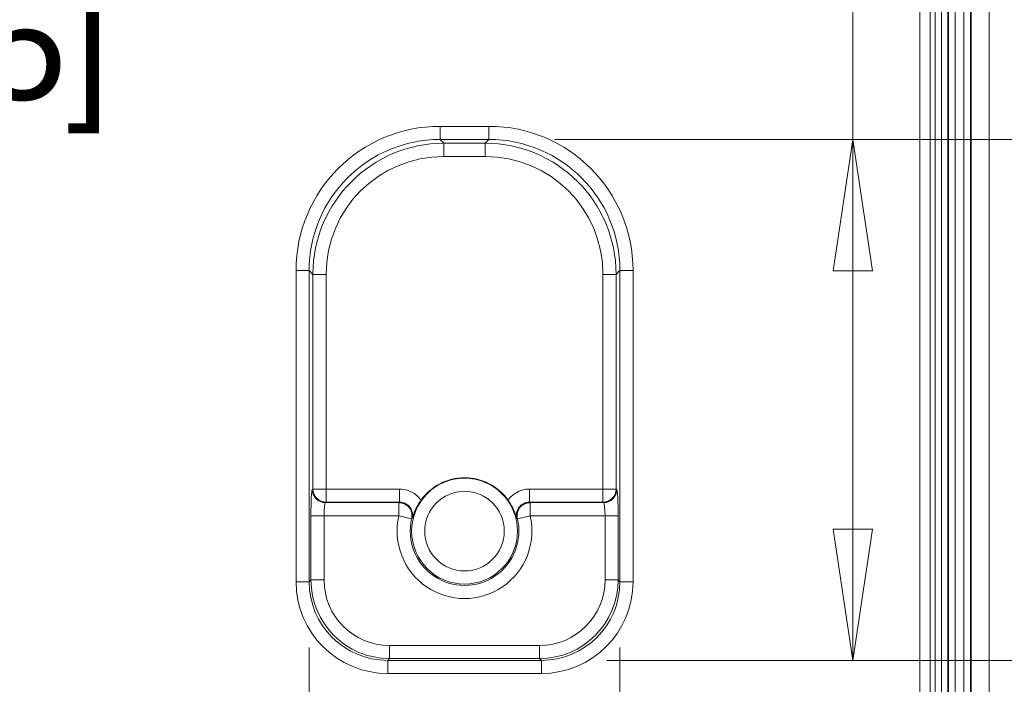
# Model space of a CAD drawing. Header units: millimetres. Extents: x 18 to 1379, y 18 to 1061.
# Tile 25 of 33: x 707 to 782, y 174 to 225. Entities that reach past the tile are written whole.
import ezdxf

# ---------------------------------------------------------------- set-up
doc = ezdxf.new("R2010")
doc.units = ezdxf.units.MM
doc.header["$LTSCALE"] = 5
for name, color, linetype, lineweight in [('Dimension (ANSI)', 7, 'Continuous', 9), ('Visible (ANSI)', 7, 'Continuous', 9), ('Visible Narrow (ANSI)', 7, 'Continuous', 9)]:
    doc.layers.add(name, color=color, linetype=linetype, lineweight=lineweight)
doc.styles.add('Note Text (ANSI)', font='arial.ttf')
doc.dimstyles.new('Default - mm_inch (ANSI)', dxfattribs={"dimscale": 5, "dimtxt": 1.7, "dimasz": 2, "dimexe": 3.175, "dimexo": 1, "dimgap": 0.8, "dimtad": 0, "dimtih": 1, "dimtoh": 1, "dimrnd": 1e-08, "dimzin": 4, "dimdsep": 46, "dimtxsty": 'Note Text (ANSI)', "dimblk": 'Filled-1', "dimcen": 0.09, "dimdle": 10, "dimclrd": 256, "dimclre": 256, "dimclrt": 256, "dimadec": 1, "dimazin": 0, "dimtfac": 1.176471, "dimtofl": 0, "dimtmove": 0, "dimatfit": 3, "dimfxl": 1, "dimtolj": 1, "dimtzin": 0, "dimlwd": -1, "dimlwe": -1, "dimarcsym": 0})

# ---------------------------------------------------------------- blocks, each defined once
blk = doc.blocks.new('Filled-1')
at = {"color": 0}
for p, q in [((0, 0), (-1, 0.15)), ((-1, 0.15), (-1, -0.15)), ((-1, 0), (0, 0)), ((-1, -0.15), (0, 0))]:
    blk.add_line(p, q, dxfattribs=at)
at = {"color": 0, "flags": 128}
blk.add_lwpolyline([(-1, -0.15), (0, 0), (-1, 0.15), (-1, -0.15)], dxfattribs=at)
at = {"color": 0}
blk.add_solid([(-1, -0.15), (0, 0), (-1, 0.15), (-1, -0.15)], dxfattribs=at)
blk = doc.blocks.new('*D60')
at = {"layer": 'Defpoints', "color": 0, "transparency": 16777216}
for p in [(764.846, 270.07), (764.846, 102.07), (836.462, 102.07)]:
    blk.add_point(p, dxfattribs=at)
at = {"layer": 'Dimension (ANSI)', "transparency": 16777216}
for p, q in [((769.846, 270.07), (852.337, 270.07)), ((836.462, 260.07), (836.462, 213.612)), ((836.462, 112.07), (836.462, 178.038)), ((769.846, 102.07), (852.337, 102.07))]:
    blk.add_line(p, q, dxfattribs=at)
at = {"layer": 'Dimension (ANSI)', "transparency": 16777216, "xscale": 10, "yscale": 10, "zscale": 10}
for p, rotation in [((836.462, 270.07), 90), ((836.462, 102.07), 270)]:
    blk.add_blockref('Filled-1', p, dxfattribs=dict(at, rotation=rotation))
at = {"layer": 'Dimension (ANSI)', "transparency": 16777216, "char_height": 8.5, "attachment_point": 5, "style": 'Note Text (ANSI)'}
for s, insert in [('\\A1; 168.00', (836.462, 204.165)), ('\\A1;[6.61]', (836.462, 186.378))]:
    blk.add_mtext(s, dxfattribs=dict(at, insert=insert))
blk = doc.blocks.new('*D63')
at = {"layer": 'Defpoints', "color": 0, "transparency": 16777216}
for p in [(742.71, 215.92), (746.704, 176.219), (770.468, 176.219)]:
    blk.add_point(p, dxfattribs=at)
at = {"layer": 'Dimension (ANSI)', "transparency": 16777216}
for p, q in [((770.468, 215.92), (770.468, 235.774)), ((770.468, 235.774), (780.468, 235.774)), ((747.71, 215.92), (786.343, 215.92)), ((770.468, 186.219), (770.468, 205.92)), ((751.704, 176.219), (786.343, 176.219))]:
    blk.add_line(p, q, dxfattribs=at)
at = {"layer": 'Dimension (ANSI)', "transparency": 16777216, "xscale": 10, "yscale": 10, "zscale": 10}
for p, rotation in [((770.468, 215.92), 90), ((770.468, 176.219), 270)]:
    blk.add_blockref('Filled-1', p, dxfattribs=dict(at, rotation=rotation))
at = {"layer": 'Dimension (ANSI)', "transparency": 16777216, "char_height": 8.5, "attachment_point": 5, "style": 'Note Text (ANSI)'}
for s, insert in [('\\A1; 39.70', (800.691, 244.117)), ('\\A1;[1.56]', (800.691, 226.327))]:
    blk.add_mtext(s, dxfattribs=dict(at, insert=insert))
blk = doc.blocks.new('*D64')
at = {"layer": 'Defpoints', "color": 0, "transparency": 16777216}
for p in [(728.996, 182.211), (752.696, 182.211), (728.996, 155.935)]:
    blk.add_point(p, dxfattribs=at)
at = {"layer": 'Dimension (ANSI)', "transparency": 16777216}
for p, q in [((728.996, 177.211), (728.996, 140.06)), ((752.696, 177.211), (752.696, 140.06)), ((718.996, 155.935), (708.996, 155.935)), ((762.696, 155.935), (776.752, 155.935))]:
    blk.add_line(p, q, dxfattribs=at)
at = {"layer": 'Dimension (ANSI)', "transparency": 16777216, "xscale": 10, "yscale": 10, "zscale": 10}
blk.add_blockref('Filled-1', (728.996, 155.935), dxfattribs=at)
at = {"layer": 'Dimension (ANSI)', "transparency": 16777216, "xscale": 10, "yscale": 10, "zscale": 10, "rotation": 180}
blk.add_blockref('Filled-1', (752.696, 155.935), dxfattribs=at)
at = {"layer": 'Dimension (ANSI)', "transparency": 16777216, "char_height": 8.5, "attachment_point": 5, "style": 'Note Text (ANSI)'}
for s, insert in [('\\A1; 23.70', (796.975, 164.277)), ('\\A1;[.93]', (796.975, 146.487))]:
    blk.add_mtext(s, dxfattribs=dict(at, insert=insert))
blk = doc.blocks.new('*D69')
at = {"layer": 'Defpoints', "color": 0, "transparency": 16777216}
for p in [(684.846, 281.967), (676.794, 280.583), (729.219, 280.583)]:
    blk.add_point(p, dxfattribs=at)
at = {"layer": 'Dimension (ANSI)', "transparency": 16777216}
for p, q in [((729.219, 291.967), (729.219, 301.967)), ((689.846, 281.967), (745.094, 281.967)), ((681.794, 280.583), (745.094, 280.583)), ((729.219, 270.583), (729.219, 231.355)), ((729.219, 231.355), (719.219, 231.355))]:
    blk.add_line(p, q, dxfattribs=at)
at = {"layer": 'Dimension (ANSI)', "transparency": 16777216, "xscale": 10, "yscale": 10, "zscale": 10}
for p, rotation in [((729.219, 281.967), 270), ((729.219, 280.583), 90)]:
    blk.add_blockref('Filled-1', p, dxfattribs=dict(at, rotation=rotation))
at = {"layer": 'Dimension (ANSI)', "transparency": 16777216, "char_height": 8.5, "attachment_point": 5, "style": 'Note Text (ANSI)'}
for s, insert in [('\\A1; 1.38', (702.275, 239.698)), ('\\A1;[.05]', (702.275, 221.908))]:
    blk.add_mtext(s, dxfattribs=dict(at, insert=insert))

msp = doc.modelspace()

# ---------------------------------------------------------------- linework, layer by layer
at = {"layer": 'Visible (ANSI)'}
for p, q in [((780.846, 261.07), (780.846, 111.07)), ((776.743, 115.741), (776.743, 256.398)), ((779.493, 256.398), (779.493, 115.741))]:
    msp.add_line(p, q, dxfattribs=at)
msp.add_arc((740.846, 186.07), 4.07, 35.3414, 144.6586, dxfattribs=at)
for points, knots in [([(737.526, 188.424), (737.441, 188.304), (737.363, 188.181), (737.195, 187.891), (737.122, 187.74), (736.976, 187.41), (736.911, 187.222), (736.86, 187.044), (736.859, 187.043), (736.859, 187.041)], [0, 0, 0, 0, 0.0443029, 0.0443029, 0.1066917, 0.1066917, 0.2129041, 0.2129041, 0.2136861, 0.2136861, 0.2136861, 0.2136861]), ([(744.833, 187.041), (744.832, 187.043), (744.832, 187.044), (744.781, 187.222), (744.715, 187.41), (744.57, 187.74), (744.497, 187.891), (744.329, 188.181), (744.251, 188.304), (744.166, 188.424)], [-0.0006075, -0.0006075, -0.0006075, -0.0006075, 0, 0, 0.0825095, 0.0825095, 0.1309753, 0.1309753, 0.1653913, 0.1653913, 0.1653913, 0.1653913])]:
    msp.add_open_spline(points, degree=3, knots=knots, dxfattribs=at)
at = {"layer": 'Visible Narrow (ANSI)'}
for p, q in [((775.559, 256.618), (775.559, 115.522)), ((776.358, 116.07), (776.358, 256.069)), ((777.211, 256.398), (777.211, 115.741)), ((777.71, 115.741), (777.71, 256.398)), ((777.76, 256.398), (777.76, 115.741)), ((778.26, 115.741), (778.26, 256.398)), ((778.927, 256.398), (778.927, 115.741)), ((779.426, 115.741), (779.426, 256.398)), ((742.71, 216.919), (738.982, 216.919)), ((738.982, 215.92), (738.982, 216.919)), ((742.71, 215.92), (742.71, 216.919)), ((738.982, 215.92), (742.71, 215.92)), ((739.276, 215.626), (738.982, 215.92)), ((739.276, 214.628), (739.276, 215.626)), ((742.416, 215.626), (739.276, 215.626)), ((742.71, 215.92), (742.416, 215.626)), ((742.416, 214.628), (742.416, 215.626)), ((739.276, 214.628), (742.416, 214.628)), ((727.997, 205.934), (727.997, 182.211)), ((728.996, 205.934), (727.997, 205.934)), ((728.996, 182.211), (728.996, 205.934)), ((728.996, 205.934), (729.289, 205.64)), ((752.402, 205.64), (752.696, 205.934)), ((753.695, 205.934), (752.696, 205.934)), ((752.696, 205.934), (752.696, 182.211)), ((753.695, 182.211), (753.695, 205.934)), ((730.288, 205.64), (729.289, 205.64)), ((729.289, 205.64), (729.289, 189.277)), ((730.288, 189.277), (730.288, 205.64)), ((751.404, 205.64), (751.404, 189.277)), ((751.404, 205.64), (752.402, 205.64)), ((752.402, 189.277), (752.402, 205.64)), ((729.289, 189.277), (729.233, 189.239)), ((729.289, 189.277), (730.288, 189.277)), ((735.888, 189.277), (730.288, 189.277)), ((730.288, 189.277), (730.288, 188.277)), ((735.888, 189.277), (735.888, 188.277)), ((751.404, 189.277), (745.804, 189.277)), ((745.804, 188.277), (745.804, 189.277)), ((751.404, 189.277), (752.402, 189.277)), ((751.404, 188.277), (751.404, 189.277)), ((752.459, 189.239), (752.402, 189.277)), ((730.232, 188.24), (730.288, 188.277)), ((735.841, 188.24), (730.232, 188.24)), ((730.288, 188.277), (735.888, 188.277)), ((735.841, 187.24), (735.841, 188.24)), ((745.804, 188.277), (751.404, 188.277)), ((745.851, 188.24), (745.851, 187.24)), ((751.46, 188.24), (745.851, 188.24)), ((751.404, 188.277), (751.46, 188.24)), ((729.132, 187.24), (730.131, 187.24)), ((729.132, 187.24), (729.132, 182.348)), ((730.131, 182.348), (730.131, 187.24)), ((730.131, 187.24), (735.841, 187.24)), ((736.814, 187.013), (735.841, 187.24)), ((745.851, 187.24), (744.878, 187.013)), ((745.851, 187.24), (751.561, 187.24)), ((751.561, 187.24), (752.56, 187.24)), ((751.561, 187.24), (751.561, 182.348)), ((752.56, 182.348), (752.56, 187.24)), ((728.996, 182.211), (727.997, 182.211)), ((729.132, 182.348), (728.996, 182.211)), ((729.132, 182.348), (730.131, 182.348)), ((752.56, 182.348), (751.561, 182.348)), ((752.696, 182.211), (752.56, 182.348)), ((752.696, 182.211), (753.695, 182.211)), ((735.124, 176.356), (735.124, 177.355)), ((746.568, 177.355), (735.124, 177.355)), ((746.568, 176.356), (746.568, 177.355)), ((734.987, 176.219), (735.124, 176.356)), ((734.987, 176.219), (734.987, 175.221)), ((746.704, 176.219), (734.987, 176.219)), ((735.124, 176.356), (746.568, 176.356)), ((746.568, 176.356), (746.704, 176.219)), ((746.704, 176.219), (746.704, 175.221)), ((734.987, 175.221), (746.704, 175.221))]:
    msp.add_line(p, q, dxfattribs=at)
for radius in [4.034, 3.034]:
    msp.add_circle((740.846, 186.07), radius, dxfattribs=at)
for radius in [5.14, 4.141]:
    msp.add_arc((740.846, 186.07), radius, 166.83624, 13.16376, dxfattribs=at)
for centre, major_axis, ratio, start_param, end_param in [((739.012, 205.904), (-7.8, 7.8), 0.997265, 5.499157, 7.067214), ((742.68, 205.904), (7.8, 7.8), 0.997265, 5.499157, 7.067214), ((739.012, 205.904), (-7.094, 7.094), 0.99672, 5.499157, 7.067214), ((739.3, 205.615), (-7.087, 7.087), 0.99781, 5.499157, 7.067214), ((742.391, 205.615), (7.087, 7.087), 0.99781, 5.499157, 7.067214), ((742.68, 205.904), (7.094, 7.094), 0.99672, 5.499157, 7.067214), ((739.3, 205.615), (-6.381, 6.381), 0.997265, 5.499157, 7.067214), ((742.391, 205.615), (6.381, 6.381), 0.997265, 5.499157, 7.067214), ((729.237, 187.24), (0, -2), 0.052408, 3.176499, 4.712389), ((730.232, 189.239), (0.555, -0.832), 0.998023, 4.125534, 5.694504), ((730.288, 189.277), (0.555, -0.832), 0.998023, 4.125534, 5.694504), ((751.404, 189.277), (0.555, 0.832), 0.998023, 3.730274, 5.299244), ((751.46, 189.239), (0.555, 0.832), 0.998023, 3.730274, 5.299244), ((752.455, 187.24), (0, 2), 0.052408, 4.712389, 6.248279), ((730.235, 187.24), (0, 1), 0.104816, 0.034907, 1.570796), ((735.841, 187.24), (-0.621, 0.783), 0.998425, 3.812883, 5.611895), ((745.851, 187.24), (-0.621, -0.783), 0.998425, 3.812883, 5.611895), ((751.456, 187.24), (0, -1), 0.104816, 1.570796, 3.106686), ((735.007, 182.23), (-4.963, -4.963), 0.997265, 5.499157, 7.067214), ((735.007, 182.23), (-4.258, -4.258), 0.996357, 5.499157, 7.067214), ((735.138, 182.361), (-4.25, -4.25), 0.998174, 5.499157, 7.067214), ((735.138, 182.361), (-3.545, -3.545), 0.997265, 5.499157, 7.067214), ((746.554, 182.361), (3.545, -3.545), 0.997265, 5.499157, 7.067214), ((746.554, 182.361), (4.25, -4.25), 0.998174, 5.499157, 7.067214), ((746.685, 182.23), (4.963, -4.963), 0.997265, 5.499157, 7.067214), ((746.685, 182.23), (4.258, -4.258), 0.996357, 5.499157, 7.067214)]:
    msp.add_ellipse(centre, major_axis=major_axis, ratio=ratio, start_param=start_param, end_param=end_param, dxfattribs=at)
for points, knots in [([(737.526, 188.424), (737.458, 188.522), (737.381, 188.613), (737.069, 188.923), (736.786, 189.092), (736.289, 189.246), (736.088, 189.277), (735.888, 189.277)], [0.1698184, 0.1698184, 0.1698184, 0.1698184, 0.2055532, 0.2055532, 0.3016841, 0.3016841, 0.3617659, 0.3617659, 0.3617659, 0.3617659]), ([(745.804, 189.277), (745.674, 189.277), (745.544, 189.264), (745.212, 189.198), (745.014, 189.126), (744.596, 188.894), (744.387, 188.714), (744.202, 188.475), (744.184, 188.45), (744.166, 188.424)], [0, 0, 0, 0, 0.0390085, 0.0390085, 0.1014222, 0.1014222, 0.1825599, 0.1825599, 0.1919474, 0.1919474, 0.1919474, 0.1919474]), ([(735.888, 188.277), (735.881, 188.271), (735.873, 188.266), (735.866, 188.26), (735.857, 188.253), (735.849, 188.246), (735.841, 188.24)], [0.3971576, 0.3971576, 0.3971576, 0.3971576, 0.4470379, 0.4470379, 0.4470379, 0.5043073, 0.5043073, 0.5043073, 0.5043073]), ([(735.888, 188.277), (735.988, 188.277), (736.089, 188.262), (736.338, 188.186), (736.479, 188.101), (736.741, 187.842), (736.841, 187.647), (736.896, 187.309), (736.891, 187.172), (736.859, 187.041)], [-0.3617659, -0.3617659, -0.3617659, -0.3617659, -0.3016841, -0.3016841, -0.2055532, -0.2055532, -0.0805831, -0.0805831, 0, 0, 0, 0]), ([(744.833, 187.041), (744.803, 187.161), (744.796, 187.286), (744.835, 187.582), (744.904, 187.75), (745.094, 187.997), (745.199, 188.086), (745.408, 188.202), (745.507, 188.239), (745.673, 188.271), (745.739, 188.277), (745.804, 188.277)], [-0.3617659, -0.3617659, -0.3617659, -0.3617659, -0.288039, -0.288039, -0.1825599, -0.1825599, -0.1014222, -0.1014222, -0.0390085, -0.0390085, 0, 0, 0, 0]), ([(745.851, 188.24), (745.843, 188.246), (745.835, 188.253), (745.826, 188.259), (745.819, 188.265), (745.811, 188.271), (745.804, 188.277)], [-0.5043073, -0.5043073, -0.5043073, -0.5043073, -0.4481998, -0.4481998, -0.4481998, -0.3971576, -0.3971576, -0.3971576, -0.3971576]), ([(736.814, 187.013), (736.822, 187.018), (736.83, 187.023), (736.838, 187.028), (736.845, 187.032), (736.852, 187.037), (736.859, 187.041)], [-0.5043073, -0.5043073, -0.5043073, -0.5043073, -0.4470379, -0.4470379, -0.4470379, -0.3971576, -0.3971576, -0.3971576, -0.3971576]), ([(744.833, 187.041), (744.84, 187.037), (744.847, 187.032), (744.854, 187.028), (744.862, 187.023), (744.87, 187.018), (744.878, 187.013)], [0.3971576, 0.3971576, 0.3971576, 0.3971576, 0.4481998, 0.4481998, 0.4481998, 0.5043073, 0.5043073, 0.5043073, 0.5043073])]:
    msp.add_open_spline(points, degree=3, knots=knots, dxfattribs=at)

# ---------------------------------------------------------------- dimensions: what is measured, and where the dimension line sits
at = {"layer": 'Dimension (ANSI)'}
for base, p1, p2, angle, text, override, picture, middle in [((729.219, 280.583), (684.846, 281.967), (676.794, 280.583), 90, ' <>\\X[.05]', {"dimgap": 0.8, "dimdec": 2, "dimpost": '\\X', "dimtol": 0, "dimlim": 0, "dimtp": 0, "dimtm": 0, "dimtdec": 2, "dimatfit": 1}, '*D69', (702.275, 231.355)), ((836.462, 102.07), (764.846, 270.07), (764.846, 102.07), 90, ' <>\\X[6.61]', {"dimgap": 0.8, "dimdec": 2, "dimpost": '\\X', "dimtol": 0, "dimlim": 0, "dimtp": 0, "dimtm": 0, "dimtdec": 2, "dimatfit": 1}, '*D60', (836.462, 195.825)), ((770.468, 176.219), (742.71, 215.92), (746.704, 176.219), 270, ' <>\\X[1.56]', {"dimgap": 0.8, "dimdec": 2, "dimpost": '\\X', "dimtol": 0, "dimlim": 0, "dimtp": 0, "dimtm": 0, "dimtdec": 2, "dimatfit": 2}, '*D63', (800.691, 235.774)), ((728.996, 155.935), (752.696, 182.211), (728.996, 182.211), 180, ' <>\\X[.93]', {"dimgap": 0.8, "dimtih": 0, "dimtoh": 0, "dimdec": 2, "dimpost": '\\X', "dimtol": 0, "dimlim": 0, "dimtp": 0, "dimtm": 0, "dimtdec": 2, "dimatfit": 1}, '*D64', (796.975, 155.935))]:
    dim = msp.add_linear_dim(base=base, p1=p1, p2=p2, angle=angle, text=text, dimstyle='Default - mm_inch (ANSI)', override=override, dxfattribs=at)
    dim.commit()
    dim.dimension.update_dxf_attribs({"geometry": picture, "text_midpoint": middle, "dimtype": 160})

doc.saveas('drawing.dxf')
